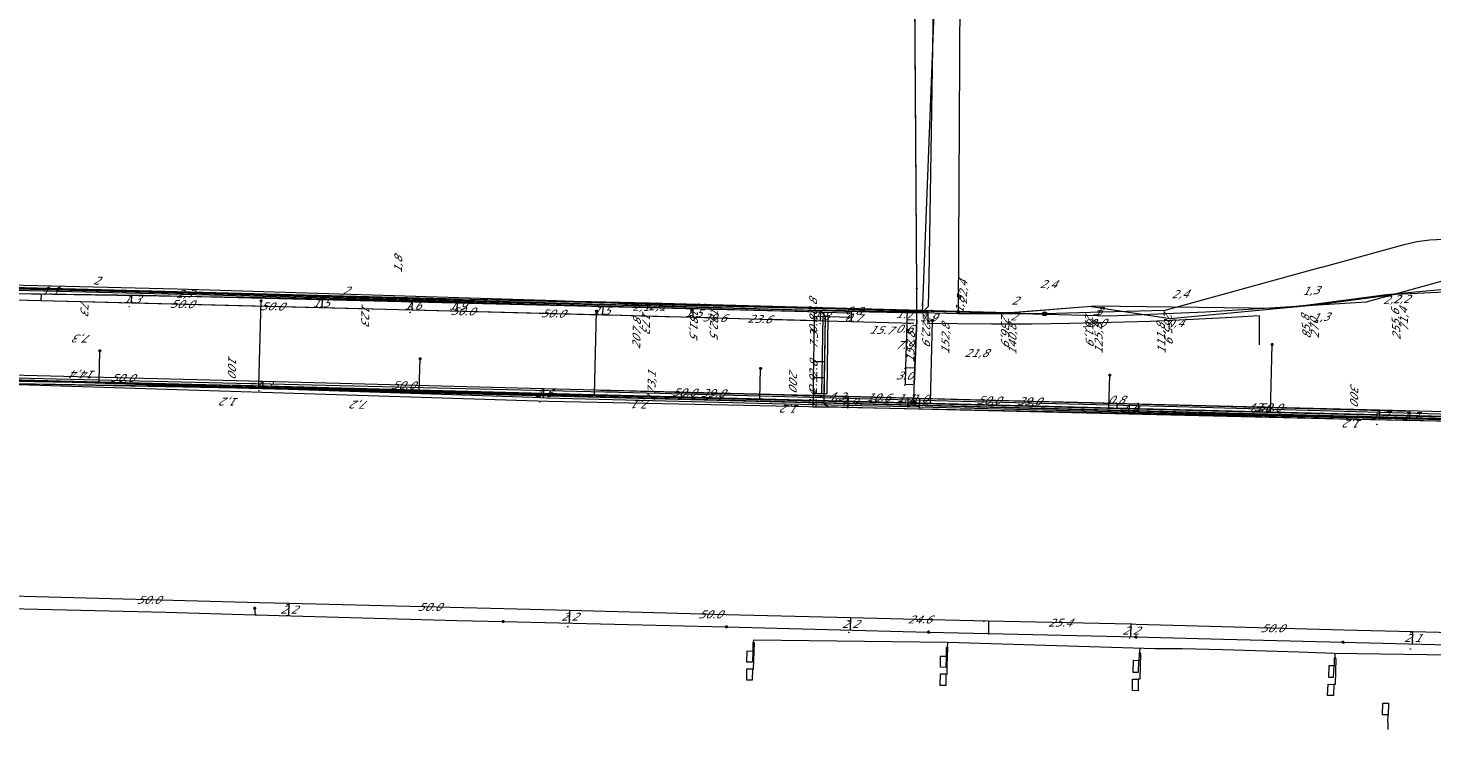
# Model space of a CAD drawing. Header units: metres. Extents: x 124576 to 133557, y 395865 to 402386.
# Tile 237 of 256: x 127624 to 127874, y 402126 to 402256. Entities that reach past the tile are written whole.
import ezdxf
from ezdxf.enums import TextEntityAlignment as Align

# ---------------------------------------------------------------- set-up
doc = ezdxf.new("R2010")
doc.units = ezdxf.units.M
doc.header["$MEASUREMENT"] = 0
for name, color, linetype, lineweight, true_color in [('LG_Datatransport', 3, 'Continuous', 13, 0x00ff00), ('LG_Datatransport_Blauw_Glas_Zuid', 3, 'Continuous', 13, 0x00ff00), ('LG_Datatransport_Eurofiber_Nederland_BV', 3, 'Continuous', 13, 0x00ff00), ('LG_Datatransport_Gebroeders_Van_der_Donk_BV_(FTTX)', 3, 'Continuous', 13, 0x00ff00), ('LG_Datatransport_KPN_BV', 3, 'Continuous', 13, 0x00ff00), ('LG_Datatransport_Tele2_Nederland_BV', 3, 'Continuous', 13, 0x00ff00), ('LG_Datatransport_Ziggo_BV', 3, 'Continuous', 13, 0x00ff00), ('LG_Gas_Hoge_Druk_Enexis_Netbeheer_BV', 7, 'Continuous', 13, 0xff9b00), ('LG_Laag_Spanning_Enexis_Netbeheer_BV', 7, 'Continuous', 13, 0x960000), ('LG_Laag_Spanning_Gemeente_Tilburg_Ruimtelijke_Uitvoering', 7, 'Continuous', 13, 0x960000), ('LG_Midden_Spanning_Enexis_Netbeheer_BV', 7, 'Continuous', 13, 0xd20000), ('LG_Riool_Onder_Druk_Gemeente_Dongen', 7, 'Continuous', 13, 0x800080), ('LG_unet-4_Brabant_Water', 5, 'Continuous', 13, 0x0000ff), ('MV_Datatransport_lijn', 3, 'Continuous', 0, 0x00ff00)]:
    doc.layers.add(name, color=color, linetype=linetype, lineweight=lineweight, true_color=true_color)
for name, color, linetype, lineweight in [('LG_Datatransport_P_KPN_BV', 7, 'Continuous', 0), ('LG_Laag_Spanning_P_Enexis_Netbeheer_BV', 7, 'Continuous', 0), ('LG_Midden_Spanning_P_Enexis_Netbeheer_BV', 7, 'Continuous', 0), ('LG_unet-4_P_Brabant_Water', 7, 'Continuous', 0), ('MV_Datatransport', 7, 'Continuous', 0), ('MV_Gas_Hoge_Druk', 7, 'Continuous', 0), ('MV_Gas_Hoge_Druk_lijn', 7, 'Continuous', 0), ('MV_Gas_Hoge_Druk_pijl', 7, 'Continuous', 0), ('MV_Laag_Spanning', 7, 'Continuous', 0), ('MV_Laag_Spanning_lijn', 7, 'Continuous', 0), ('MV_Laag_Spanning_pijl', 7, 'Continuous', 0), ('MV_Midden_Spanning', 7, 'Continuous', 0), ('MV_Midden_Spanning_lijn', 7, 'Continuous', 0), ('MV_Midden_Spanning_pijl', 7, 'Continuous', 0), ('MV_unet-4', 7, 'Continuous', 0)]:
    doc.layers.add(name, color=color, linetype=linetype, lineweight=lineweight)
doc.styles.add('Klic_Annotatie', font='verdanai.ttf', dxfattribs={"oblique": 20, "height": 1.4})
doc.styles.add('Style-Arial', font='arial.ttf')

# ---------------------------------------------------------------- blocks, each defined once
blk = doc.blocks.new('Mof')
at = {"layer": 'LG_Laag_Spanning_P_Enexis_Netbeheer_BV'}
h = blk.add_hatch(color=256, dxfattribs=at)
edge = h.paths.add_edge_path()
edge.add_arc((0, 0), 2, 0, 360)
blk = doc.blocks.new('Mof_1')
at = {"layer": 'LG_Midden_Spanning_P_Enexis_Netbeheer_BV'}
h = blk.add_hatch(color=256, dxfattribs=at)
edge = h.paths.add_edge_path()
edge.add_arc((0, 0), 2, 0, 360)
blk = doc.blocks.new('Streetlight')
at = {"layer": 'LG_Laag_Spanning_P_Enexis_Netbeheer_BV'}
for p, q in [((-1.8, 1.8), (-1.1, 1.1)), ((0, 2.5), (0, 1.5)), ((1.8, 1.8), (1.1, 1.1)), ((-1.1, -1.1), (-1.8, -1.8)), ((0, -1.5), (0, -2.5)), ((1.1, -1.1), (1.8, -1.8))]:
    blk.add_line(p, q, dxfattribs=at)
at = {"layer": 'LG_Laag_Spanning_P_Enexis_Netbeheer_BV', "flags": 128}
for points in [[(-2.5, 0), (-1.5, 0)], [(1.5, 0), (2.5, 0)]]:
    blk.add_lwpolyline(points, dxfattribs=at)
at = {"layer": 'LG_Laag_Spanning_P_Enexis_Netbeheer_BV'}
blk.add_circle((0, 0), 1.5, dxfattribs=at)
blk = doc.blocks.new('m_pijl')
at = {"layer": 'MV_Laag_Spanning_pijl'}
blk.add_hatch(color=7, dxfattribs=at).paths.add_polyline_path([(-1, -0.3), (-1, 0), (-1, 0.3), (0, 0)])
at = {"layer": 'MV_Laag_Spanning_pijl', "flags": 128}
blk.add_lwpolyline([(-1, 0), (-1, 0.3), (0, 0), (-1, -0.3), (-1, 0)], close=True, dxfattribs=at)
blk = doc.blocks.new('m_pijl_1')
at = {"layer": 'MV_Midden_Spanning_pijl'}
blk.add_hatch(color=7, dxfattribs=at).paths.add_polyline_path([(-1, -0.3), (-1, 0), (-1, 0.3), (0, 0)])
at = {"layer": 'MV_Midden_Spanning_pijl', "flags": 128}
blk.add_lwpolyline([(-1, 0), (-1, 0.3), (0, 0), (-1, -0.3), (-1, 0)], close=True, dxfattribs=at)
blk = doc.blocks.new('m_pijl_3')
at = {"layer": 'MV_Gas_Hoge_Druk_pijl'}
blk.add_hatch(color=7, dxfattribs=at).paths.add_polyline_path([(-1, -0.3), (-1, 0), (-1, 0.3), (0, 0)])
at = {"layer": 'MV_Gas_Hoge_Druk_pijl', "flags": 128}
blk.add_lwpolyline([(-1, 0), (-1, 0.3), (0, 0), (-1, -0.3), (-1, 0)], close=True, dxfattribs=at)
blk = doc.blocks.new('FireHydrant')
at = {"layer": 'LG_unet-4_P_Brabant_Water'}
blk.add_ellipse((0, 0), major_axis=(4.45, 0), ratio=0.727642, dxfattribs=at)
at = {"layer": 'LG_unet-4_P_Brabant_Water', "style": 'Style-Arial'}
blk.add_text('BK', height=2.5, dxfattribs=at).set_placement((0, 0), align=Align.MIDDLE_CENTER)
blk = doc.blocks.new('Afsluiter_2')
at = {"layer": 'LG_unet-4_P_Brabant_Water'}
blk.add_line((0, -2.5), (0, 2.5), dxfattribs=at)
blk.add_solid([(-0.25, 2.5), (0.25, 2.5), (-0.25, -2.5), (0.25, -2.5)], dxfattribs=at)
blk = doc.blocks.new('Onbekend_3')
at = {"layer": 'LG_Datatransport_P_KPN_BV'}
blk.add_hatch(color=256, dxfattribs=at).paths.add_polyline_path([(-0.3, -1.1, -0.262633), (0.2, 0.2), (0.6, 0.5, 0.379827), (0.7, 1.3), (0.7, 1.3, 0.228508), (0, 1.5), (0, 1.5, 0.459053), (-0.8, 0.8), (-1.3, 0.9, -0.414214), (-0.1, 2, -0.243799), (1.1, 1.5, -0.379827), (0.9, 0.1), (0.5, -0.2, 0.262633), (0.2, -1.1), (-0.2, -1.1)])
blk.add_circle((0, 0), 2.5, dxfattribs=at)
at = {"layer": 'LG_Datatransport_P_KPN_BV', "extrusion": (0, 0, -1)}
blk.add_solid([(0.3, -2.1), (-0.2, -2.1), (0.3, -1.5), (-0.2, -1.5)], dxfattribs=at)
blk = doc.blocks.new('Mof_2')
at = {"layer": 'LG_Datatransport_P_KPN_BV'}
h = blk.add_hatch(color=256, dxfattribs=at)
edge = h.paths.add_edge_path()
edge.add_arc((0, 0), 2, 0, 360)

msp = doc.modelspace()

# ---------------------------------------------------------------- linework, layer by layer
at = {"layer": 'LG_Datatransport', "flags": 128}
msp.add_lwpolyline([(127765.37, 402204.28), (127765.15, 402190.55), (127766.15, 402190.54), (127766.37, 402204.27), (127765.37, 402204.28)], dxfattribs=at)
at = {"layer": 'LG_Datatransport_Blauw_Glas_Zuid', "flags": 128}
msp.add_lwpolyline([(128113.8, 402179.3), (128084.6, 402181.1), (128071, 402181.8), (128052.9, 402182.3), (128044, 402182), (128039.4, 402181.4), (128034.6, 402180.4), (128030.9, 402180), (128027.5, 402179.8), (127999.8, 402180.3), (127963.7, 402181.2), (127956.2, 402181.5), (127934.2, 402182.3), (127926, 402182.4), (127920.4, 402184.3), (127914.3, 402185.9), (127896.5, 402186.3), (127828.4, 402188.2), (127787.7, 402189.2), (127734, 402190.6), (127664.6, 402192.3), (127663.5, 402192.3), (127629, 402193.1), (127589.7, 402194.1)], dxfattribs=at)
at = {"layer": 'LG_Datatransport_Eurofiber_Nederland_BV', "flags": 128}
for points in [[(127569.77, 402194.92), (127611.75, 402192.91), (127661.74, 402192.04), (127720.21, 402190.53), (127761.71, 402189.46), (127773.32, 402189.16), (127814.81, 402188.1), (127861.68, 402186.89), (127893.05, 402186.09), (127902.74, 402185.84)], [(127610.9, 402192.5), (127660.9, 402191.6), (127906.4, 402185.3)], [(127611.75, 402192.91), (127661.74, 402192.04), (127720.21, 402190.53), (127761.71, 402189.46), (127773.32, 402189.16), (127814.81, 402188.1), (127861.68, 402186.89), (127893.05, 402186.09)], [(127611.75, 402192.91), (127661.74, 402192.04), (127720.21, 402190.53), (127761.71, 402189.46), (127773.32, 402189.16), (127814.81, 402188.1), (127861.68, 402186.89), (127893.05, 402186.09)], [(127611.75, 402192.91), (127661.74, 402192.04), (127720.21, 402190.53), (127761.71, 402189.46), (127773.32, 402189.16), (127814.81, 402188.1), (127861.68, 402186.89), (127893.05, 402186.09), (127902.74, 402185.84), (127911.66, 402185.61), (127913.35, 402185.57), (127915.63, 402185.36), (127917.79, 402185.03), (127920.07, 402184.54), (127922.14, 402183.96), (127924.36, 402183.34), (127926.6, 402182.84), (127928.97, 402182.45), (127931.15, 402182.21), (127947.08, 402181.87), (127948.05, 402181.55)]]:
    msp.add_lwpolyline(points, dxfattribs=at)
at = {"layer": 'LG_Datatransport_Gebroeders_Van_der_Donk_BV_(FTTX)', "flags": 128}
msp.add_lwpolyline([(127583.39, 402193.8), (127717.7, 402190.37), (127854.2, 402187.05), (127914.07, 402185.54), (127928.43, 402182.69), (127941.96, 402181.9), (127944.47, 402181.13)], dxfattribs=at)
at = {"layer": 'LG_Datatransport_KPN_BV', "flags": 128}
for points in [[(127785.78, 402317.69), (127789.96, 402298.99), (127789.89, 402285.48), (127789.71, 402250), (127789.47, 402205.17), (127789.47, 402205.12)], [(127896.71, 402212.69), (127894.65, 402211.37), (127894.28, 402211.15), (127893.88, 402210.96), (127893.48, 402210.8), (127893.06, 402210.67), (127892.63, 402210.58), (127892.2, 402210.53), (127865.71, 402208.14), (127851.38, 402206.24), (127846.12, 402205.72), (127813.67, 402206.11), (127813.23, 402206.07), (127798.73, 402204.92), (127798.43, 402204.93), (127789.47, 402205.17), (127734.51, 402206.64), (127724.13, 402206.85), (127684.35, 402207.63), (127634.95, 402208.89), (127584.92, 402210.37)], [(127582.72, 402198.8), (127582.72, 402198.8), (127582.9, 402201.16), (127583.46, 402208.43), (127583.57, 402210.42), (127583.59, 402210.8), (127585.77, 402210.75), (127650.43, 402209.19), (127717.92, 402207.12), (127724.13, 402206.85), (127731.32, 402206.54), (127789.47, 402205.12)], [(127789.47, 402205.12), (127798.23, 402204.91), (127798.43, 402204.93), (127813.16, 402206.08), (127813.23, 402206.07), (127827.22, 402203.93), (127853.1, 402206.36), (127867.48, 402208.23), (127890.95, 402209.36), (127895.51, 402209.95)], [(127918.4, 402184.38), (127915.81, 402184.89), (127913.19, 402185.19), (127906.39, 402185.3), (127860.8, 402186.47), (127760.84, 402189.04), (127660.87, 402191.61), (127610.88, 402192.49), (127560.87, 402194.88), (127560.87, 402194.88), (127560.87, 402194.88)], [(127906.85, 402185.49), (127862.96, 402186.72), (127733.91, 402189.96), (127683.93, 402191.13), (127634.53, 402192.48), (127584.54, 402193.94)]]:
    msp.add_lwpolyline(points, dxfattribs=at)
at = {"layer": 'LG_Datatransport_Tele2_Nederland_BV', "flags": 128}
for points in [[(127555.5, 402193.6), (127560.9, 402194.9), (127610.9, 402192.5), (127716.5, 402189.2), (127910.8, 402185.2), (127919.9, 402183.9), (127929.7, 402181.8), (127943.06, 402181.51), (127944.45, 402180.95)], [(127555.5, 402193.6), (127560.9, 402194.9), (127610.9, 402192.5), (127716.5, 402189.2), (127910.8, 402185.2), (127919.9, 402183.9), (127929.7, 402181.8), (127943.06, 402181.51), (127944.45, 402180.95), (127945.86, 402181.45), (127950.51, 402181.35), (127954.65, 402181.36), (127955.9, 402180.36), (127956.73, 402180.37), (127962.73, 402180.21), (127963.35, 402180.22), (127964.77, 402181.66), (127970.99, 402181.49), (127972.25, 402180.68)]]:
    msp.add_lwpolyline(points, dxfattribs=at)
at = {"layer": 'LG_Datatransport_Ziggo_BV'}
msp.add_line((127765.65, 402190.54), (127765.87, 402204.28), dxfattribs=at)
at = {"layer": 'LG_Datatransport_Ziggo_BV', "flags": 128}
for points in [[(127769.87, 402188.08), (127766.24, 402188.19), (127765.85, 402188.41), (127765.64, 402188.82), (127765.87, 402204.28), (127765.6, 402204.75), (127765.14, 402205.04), (127687.9, 402207.09), (127666.11, 402207.57), (127616.92, 402208.38), (127608.17, 402208.6), (127590.69, 402209.27), (127574.1, 402210.16), (127562.33, 402211.08), (127550.59, 402212.31)], [(127931.83, 401842.25), (127930.98, 401891.09), (127930.91, 401899.38), (127929.26, 402000.01), (127928.45, 402078.94), (127928.3, 402079.27), (127927.98, 402079.45), (127924.01, 402079.44), (127923.7, 402079.85), (127923.52, 402080.33), (127922.96, 402105.07), (127922.13, 402155.32), (127921.49, 402182.46), (127921.3, 402183.33), (127920.95, 402183.9), (127920.45, 402184.35), (127919.85, 402184.64), (127919.19, 402184.75), (127859.86, 402185.96), (127769.87, 402188.08)]]:
    msp.add_lwpolyline(points, dxfattribs=at)
at = {"layer": 'LG_Gas_Hoge_Druk_Enexis_Netbeheer_BV', "flags": 128}
msp.add_lwpolyline([(127786.49, 402296.83), (127785.61, 402296.74), (127784.25, 402211.22), (127784.17, 402206.02), (127783.15, 402205.04), (127766.02, 402205.31), (127764.02, 402205.35), (127701.35, 402207.1), (127699.35, 402207.15), (127607.82, 402209.47), (127597.79, 402210.01), (127597.63, 402210.03), (127596.65, 402210.18), (127595.65, 402210.27), (127589.94, 402210.61)], dxfattribs=at)
at = {"layer": 'LG_Laag_Spanning_Enexis_Netbeheer_BV'}
for p, q in [((127665.01, 402191.9), (127665.4, 402207.05)), ((127724.73, 402190.36), (127725.11, 402205.19)), ((127784.54, 402188.83), (127784.91, 402203.53)), ((127845.06, 402187.28), (127845.37, 402199.29)), ((127636.55, 402192.63), (127636.69, 402198.15)), ((127693.56, 402191.17), (127693.7, 402196.72)), ((127754.19, 402189.61), (127754.32, 402195.02)), ((127816.33, 402188.01), (127816.48, 402193.83)), ((127664.4, 402151.19), (127664.27, 402152.33)), ((127748.26, 402149.05), (127784.22, 402148.11)), ((127748.26, 402149.05), (127784.22, 402148.11)), ((127784.22, 402148.11), (127794.9, 402147.84)), ((127784.22, 402148.11), (127794.9, 402147.84)), ((127794.9, 402147.84), (127821.09, 402147.23)), ((127794.9, 402147.84), (127821.09, 402147.23))]:
    msp.add_line(p, q, dxfattribs=at)
at = {"layer": 'LG_Laag_Spanning_Enexis_Netbeheer_BV', "flags": 128}
for points in [[(127601.41, 402193.53), (127606.7, 402193.4), (127636.55, 402192.63), (127665.01, 402191.9), (127693.56, 402191.17), (127724.73, 402190.36), (127754.19, 402189.61), (127784.54, 402188.83), (127816.33, 402188.01), (127845.06, 402187.28), (127876.4, 402186.47), (127897.59, 402185.93), (127900.38, 402185.85)], [(127601.41, 402193.53), (127606.7, 402193.4), (127636.55, 402192.63), (127665.01, 402191.9), (127693.56, 402191.17), (127724.73, 402190.36), (127754.19, 402189.61), (127784.54, 402188.83), (127816.33, 402188.01), (127845.06, 402187.28), (127876.4, 402186.47), (127897.59, 402185.93)], [(127606.7, 402193.4), (127636.55, 402192.63), (127665.01, 402191.9), (127693.56, 402191.17), (127724.73, 402190.36), (127754.19, 402189.61), (127784.54, 402188.83), (127816.33, 402188.01), (127845.06, 402187.28), (127876.4, 402186.47), (127897.59, 402185.93), (127900.38, 402185.85), (127901.06, 402185.84), (127901.1, 402185.84), (127908.37, 402185.85), (127909.44, 402185.82), (127912.55, 402185.74), (127913.77, 402185.65)], [(127576.66, 402153.44), (127587.59, 402153.11), (127620.57, 402152.31), (127620.64, 402152.31), (127648.41, 402151.64), (127664.28, 402151.19), (127664.4, 402151.19), (127700.31, 402150.19), (127708.5, 402150)], [(127576.66, 402153.44), (127587.59, 402153.11), (127620.57, 402152.31), (127620.64, 402152.31), (127648.41, 402151.64), (127664.28, 402151.19), (127664.4, 402151.19), (127700.31, 402150.19), (127708.5, 402150)], [(127708.5, 402150), (127748.13, 402149.05), (127748.26, 402149.05)], [(127708.5, 402150), (127748.13, 402149.05), (127748.26, 402149.05)], [(127821.09, 402147.23), (127836.72, 402146.87), (127858, 402146.31)], [(127821.09, 402147.23), (127836.72, 402146.87), (127858, 402146.31)], [(127858, 402146.31), (127881.37, 402145.7), (127894.46, 402145.37)], [(127858, 402146.31), (127881.37, 402145.7), (127894.46, 402145.37)]]:
    msp.add_lwpolyline(points, dxfattribs=at)
at = {"layer": 'LG_Laag_Spanning_Gemeente_Tilburg_Ruimtelijke_Uitvoering'}
for p, q in [((127753.21, 402146.18), (127753.05, 402146.25)), ((127787.36, 402145.32), (127787.55, 402145.45)), ((127821.81, 402144.51), (127821.88, 402145.29)), ((127856.58, 402143.57), (127856.59, 402144.34)), ((127865.99, 402132.06), (127865.96, 402130.79))]:
    msp.add_line(p, q, dxfattribs=at)
at = {"layer": 'LG_Laag_Spanning_Gemeente_Tilburg_Ruimtelijke_Uitvoering', "flags": 128}
for points in [[(127752.94, 402146.18), (127753.05, 402146.25), (127753.12, 402146.73), (127787.59, 402146.3), (127824.54, 402145.21)], [(127752.87, 402141.55), (127752.84, 402139.53), (127751.86, 402139.54), (127751.89, 402141.56), (127752.87, 402141.55), (127753.08, 402141.53), (127753.21, 402146.18)], [(127752.94, 402146.18), (127752.91, 402144.72), (127752.89, 402142.73), (127751.88, 402142.75), (127751.92, 402144.76), (127752.91, 402144.72)], [(127787.31, 402140.65), (127787.29, 402138.61), (127786.29, 402138.62), (127786.32, 402140.65), (127787.31, 402140.65), (127787.5, 402140.64), (127787.55, 402142.17), (127787.64, 402145.26)], [(127787.36, 402145.32), (127787.34, 402143.8), (127787.31, 402141.83), (127786.35, 402141.84), (127786.35, 402143.83), (127787.34, 402143.8)], [(127787.59, 402146.3), (127787.55, 402145.45), (127787.64, 402145.26), (127787.64, 402145.26)], [(127821.94, 402144.28), (127821.83, 402139.7), (127821.53, 402139.7), (127821.5, 402137.65), (127820.5, 402137.68), (127820.53, 402139.74), (127821.53, 402139.7)], [(127821.69, 402144.29), (127821.66, 402142.96), (127820.62, 402143.02), (127820.57, 402140.98), (127821.61, 402140.95), (127821.66, 402142.96)], [(127821.69, 402144.29), (127821.81, 402144.51), (127821.94, 402144.28)], [(127824.54, 402145.21), (127829.36, 402145.2), (127836.59, 402145), (127850.14, 402144.57), (127856.47, 402144.34), (127877.03, 402144.08), (127889.83, 402143.68), (127895.22, 402143.41), (127896.48, 402143.51), (127902.84, 402143.32), (127913.37, 402143.01), (127925.21, 402142.63)], [(127856.71, 402143.39), (127856.59, 402138.79), (127856.35, 402138.8), (127856.3, 402136.82), (127855.23, 402136.84), (127855.33, 402138.81), (127856.35, 402138.8)], [(127856.45, 402143.39), (127856.43, 402142.07), (127855.45, 402142.1), (127855.4, 402140.08), (127856.33, 402140.07), (127856.43, 402142.07)], [(127856.71, 402143.39), (127856.58, 402143.57), (127856.45, 402143.39)], [(127865.99, 402132.06), (127866.03, 402133.38), (127865, 402133.39), (127865.06, 402135.44), (127866.07, 402135.43), (127866.03, 402133.38)]]:
    msp.add_lwpolyline(points, dxfattribs=at)
at = {"layer": 'LG_Midden_Spanning_Enexis_Netbeheer_BV'}
for p, q in [((127782.13, 402209.27), (127781.54, 402297.43)), ((127782.15, 402206.86), (127782.13, 402209.27)), ((127782.14, 402205.37), (127782.15, 402206.86)), ((127765.65, 402190.54), (127765.87, 402204.28)), ((127765.65, 402190.54), (127765.87, 402204.28)), ((127765.65, 402190.54), (127765.87, 402204.28)), ((127782.1, 402203.66), (127782.14, 402205.37)), ((127781.79, 402195.17), (127782.1, 402203.66)), ((127781.79, 402195.17), (127781.68, 402192.17)), ((127781.79, 402195.17), (127781.68, 402192.17)), ((127781.79, 402195.17), (127781.68, 402192.17)), ((127780.53, 402188.23), (127782.53, 402188.18)), ((127782.53, 402188.18), (127821.6, 402187.24)), ((127782.53, 402188.18), (127821.6, 402187.24))]:
    msp.add_line(p, q, dxfattribs=at)
at = {"layer": 'LG_Midden_Spanning_Enexis_Netbeheer_BV', "flags": 128}
for points in [[(127782.13, 402209.27), (127781.54, 402297.43), (127781.54, 402298.53), (127781.54, 402298.78), (127782.18, 402299.43), (127782.72, 402299.39), (127784.54, 402299.21), (127786.91, 402299.31), (127794.17, 402300.63)], [(127780.53, 402188.23), (127780.8, 402188.37), (127781.38, 402188.87), (127781.6, 402189.46), (127781.61, 402189.6), (127781.64, 402190.67), (127781.68, 402192.17), (127781.73, 402193.67), (127781.79, 402195.17), (127782.1, 402203.66), (127782.1, 402203.87), (127782.14, 402205.37), (127782.15, 402206.86), (127782.13, 402209.27), (127781.54, 402297.43)], [(127765.87, 402204.28), (127765.14, 402205.04), (127731.46, 402205.89), (127644.33, 402207.98), (127616.92, 402208.38), (127581.96, 402209.72), (127488.46, 402224.09), (127486.04, 402224.65), (127485.36, 402224.17), (127482.52, 402211.73), (127481.75, 402208.32), (127480.68, 402207.47), (127470.84, 402207.64), (127442.91, 402208.31), (127370.62, 402210.04), (127348.78, 402210.81), (127343.79, 402211.05), (127341.47, 402211.18), (127316.38, 402213.44), (127301.34, 402215.4), (127300.25, 402215.76), (127300.1, 402215.9)], [(127769.87, 402188.08), (127766.39, 402188.16), (127765.63, 402188.97), (127765.65, 402190.54), (127765.87, 402204.28), (127765.14, 402205.04), (127731.46, 402205.89), (127644.33, 402207.98), (127616.92, 402208.38)], [(127782.53, 402188.18), (127782.35, 402188.29), (127781.97, 402188.51), (127781.74, 402188.84), (127781.6, 402189.46), (127781.61, 402189.6), (127781.64, 402190.67), (127781.68, 402192.17), (127781.73, 402193.67), (127781.79, 402195.17), (127782.1, 402203.66), (127782.1, 402203.87), (127782.14, 402205.37), (127782.15, 402206.86)], [(127782.1, 402203.66), (127782.1, 402203.87), (127782.14, 402205.37)], [(127782.1, 402203.66), (127781.94, 402199.42), (127781.79, 402195.17)], [(127782.1, 402203.66), (127781.94, 402199.42), (127781.79, 402195.17)], [(127782.1, 402203.66), (127781.94, 402199.42), (127781.79, 402195.17)], [(127553.31, 402198.34), (127554.27, 402197.84), (127554.9, 402196.97), (127556.8, 402195.91), (127557.57, 402195.86), (127559.18, 402195.75), (127561.49, 402195.59), (127563.88, 402195.43), (127581.85, 402194.33), (127584.24, 402194.2), (127586.12, 402194.13), (127593.47, 402193.83), (127595.86, 402193.74), (127713.75, 402189.89), (127716.15, 402189.82), (127756.3, 402188.8), (127758.7, 402188.75), (127780.53, 402188.23)], [(127781.6, 402189.46), (127781.61, 402189.6), (127781.64, 402190.67), (127781.68, 402192.17), (127781.73, 402193.67), (127781.79, 402195.17)], [(127586.12, 402194.13), (127593.47, 402193.83), (127595.86, 402193.74), (127713.75, 402189.89), (127716.15, 402189.82), (127756.3, 402188.8), (127758.7, 402188.75), (127780.53, 402188.23)], [(127595.86, 402193.74), (127713.75, 402189.89), (127716.15, 402189.82), (127756.3, 402188.8), (127758.7, 402188.75), (127780.53, 402188.23), (127782.53, 402188.18), (127821.6, 402187.24), (127829.54, 402187.05), (127831.94, 402186.99), (127914.46, 402185.2), (127916.15, 402185.16), (127917.87, 402184.97), (127919.56, 402184.55), (127920.88, 402184.17), (127922.2, 402183.78), (127923.96, 402183.27), (127924.76, 402182.92), (127925.3, 402182.67), (127925.68, 402182.28), (127925.22, 402177.68)], [(127769.87, 402188.08), (127766.39, 402188.16), (127765.63, 402188.97), (127765.65, 402190.54)], [(127780.53, 402188.23), (127780.8, 402188.37), (127781.38, 402188.87), (127781.6, 402189.46)], [(127781.6, 402189.46), (127781.74, 402188.84), (127781.97, 402188.51), (127782.35, 402188.29), (127782.53, 402188.18)], [(127922.94, 402106.07), (127922.14, 402154.32), (127922.1, 402156.32), (127921.7, 402173.49), (127921.5, 402181.93), (127921.36, 402182.97), (127920.71, 402183.6), (127919.77, 402183.81), (127917.38, 402184.34), (127915.4, 402184.62), (127911.82, 402184.84), (127909.83, 402184.92), (127860.86, 402185.94), (127858.86, 402185.99), (127769.87, 402188.08)], [(127924.26, 402079.44), (127924.01, 402079.44), (127923.52, 402080.33), (127922.98, 402104.07), (127922.94, 402106.07), (127922.14, 402154.32), (127922.1, 402156.32), (127921.7, 402173.49), (127921.5, 402181.93), (127921.36, 402182.97), (127920.71, 402183.6), (127919.77, 402183.81), (127917.38, 402184.34), (127915.4, 402184.62), (127911.82, 402184.84), (127909.83, 402184.92), (127860.86, 402185.94), (127858.86, 402185.99), (127769.87, 402188.08)], [(127821.6, 402187.24), (127829.54, 402187.05), (127831.94, 402186.99), (127914.46, 402185.2)], [(127821.6, 402187.24), (127829.54, 402187.05), (127831.94, 402186.99), (127914.46, 402185.2)]]:
    msp.add_lwpolyline(points, dxfattribs=at)
at = {"layer": 'LG_Riool_Onder_Druk_Gemeente_Dongen', "flags": 128}
msp.add_lwpolyline([(127907.09, 402350.53), (127903.8, 402218.35), (127862.09, 402206.82), (127833.5, 402205.05), (127816.5, 402204.33), (127589.08, 402210.26), (127571.24, 402211.29), (127544.46, 402214.76), (127509.95, 402220.78), (127467.47, 402231.16), (127412.76, 402251), (127379.38, 402267.98), (127362.03, 402277.42), (127327.41, 402295.58), (127314.01, 402302.85), (127236.53, 402346.03), (127190.9, 402371.25), (127169.01, 402383.33), (127166, 402384.94)], dxfattribs=at)
at = {"layer": 'LG_unet-4_Brabant_Water'}
for p, q in [((127783.2, 402207.89), (127783.14, 402206.39)), ((127783.14, 402206.39), (127783.08, 402204.89)), ((127815.08, 402205.03), (127804.88, 402204.74))]:
    msp.add_line(p, q, dxfattribs=at)
at = {"layer": 'LG_unet-4_Brabant_Water', "flags": 128}
for points in [[(127757.19, 402309.05), (127759.15, 402309.43), (127782.35, 402313.89), (127782.74, 402313.96), (127786.67, 402298.09), (127783.25, 402209.39), (127783.2, 402207.89)], [(127854.05, 402212.99), (127868.86, 402217.06), (127871.14, 402217.62), (127873.47, 402217.94), (127875.82, 402218.04), (127926.18, 402217.86)], [(127854.05, 402212.99), (127826.28, 402205.35), (127815.08, 402205.03)], [(127595.9, 402210.08), (127597.12, 402209.55), (127656.21, 402208.15), (127727.52, 402206.34), (127773.71, 402205.09), (127783.08, 402204.89)], [(127804.88, 402204.74), (127789.49, 402204.75), (127783.08, 402204.89)]]:
    msp.add_lwpolyline(points, dxfattribs=at)
at = {"layer": 'MV_Datatransport_lijn'}
for p, q in [((127626.27, 402207.11), (127626.3, 402208.26)), ((127626.27, 402207.11), (127676.26, 402205.84)), ((127676.26, 402205.84), (127676.3, 402207.36)), ((127676.26, 402205.84), (127726.24, 402204.57)), ((127726.24, 402204.57), (127726.28, 402206.05)), ((127763.87, 402204.31), (127763.86, 402203.53)), ((127763.88, 402205.07), (127763.87, 402204.31)), ((127763.87, 402204.31), (127765.87, 402204.28)), ((127763.86, 402203.53), (127763.74, 402196.28)), ((127763.86, 402203.53), (127765.85, 402203.5)), ((127763.74, 402196.28), (127763.7, 402193.44)), ((127763.74, 402196.28), (127765.71, 402196.24)), ((127763.7, 402193.44), (127763.65, 402190.58)), ((127763.7, 402193.44), (127765.64, 402193.41)), ((127763.65, 402190.58), (127763.61, 402188.21)), ((127763.65, 402190.58), (127765.65, 402190.54)), ((127769.92, 402190.01), (127769.87, 402188.08)), ((127769.92, 402190.01), (127819.9, 402188.72)), ((127763.61, 402188.21), (127766.39, 402188.16)), ((127819.9, 402188.72), (127819.85, 402186.91)), ((127819.9, 402188.72), (127869.89, 402187.44)), ((127869.89, 402187.44), (127869.84, 402185.76))]:
    msp.add_line(p, q, dxfattribs=at)
at = {"layer": 'MV_Datatransport_lijn', "flags": 128}
for points in [[(127576.3, 402208.71), (127578.5, 402208.6), (127580.85, 402208.5), (127583.29, 402208.42), (127586.57, 402208.33), (127594.6, 402207.91), (127626.27, 402207.11)], [(127726.24, 402204.57), (127729.35, 402204.49), (127733.03, 402204.39), (127737.32, 402204.27), (127740.13, 402204.2), (127743.01, 402204.12), (127746.6, 402204.02), (127750.57, 402203.91), (127754.24, 402203.82), (127758.2, 402203.71), (127760.32, 402203.65), (127762.47, 402203.59), (127765.86, 402203.5)], [(127725.9, 402191.14), (127726.76, 402191.12), (127728.51, 402191.08), (127731.06, 402191.01), (127732.91, 402190.96), (127735.54, 402190.9), (127740.82, 402190.76), (127742.78, 402190.71), (127745.55, 402190.64), (127748.03, 402190.58), (127751.31, 402190.49), (127753.87, 402190.42), (127756.48, 402190.36), (127759.89, 402190.27), (127761.91, 402190.22), (127764.04, 402190.16), (127765.64, 402190.12)], [(127765.64, 402190.12), (127767.64, 402190.09), (127768.97, 402190.04), (127769.92, 402190.01)]]:
    msp.add_lwpolyline(points, dxfattribs=at)
at = {"layer": 'MV_Gas_Hoge_Druk_lijn'}
for p, q in [((127784.15, 402205.06), (127783.28, 402205.04)), ((127843.09, 402204.36), (127843.07, 402199.24))]:
    msp.add_line(p, q, dxfattribs=at)
at = {"layer": 'MV_Gas_Hoge_Druk_pijl'}
for p, q in [((127700.3, 402205.23), (127700.35, 402207.13)), ((127764.97, 402203.53), (127765.02, 402205.33))]:
    msp.add_line(p, q, dxfattribs=at)
at = {"layer": 'MV_Gas_Hoge_Druk_pijl', "flags": 128}
for points in [[(127784.12, 402203.03), (127784.12, 402203.16), (127784.15, 402205.06)], [(127843.09, 402204.36), (127837.13, 402204), (127830.09, 402203.65), (127823.74, 402203.39), (127816.71, 402203.17), (127809.36, 402203.01), (127802.66, 402202.93), (127795.41, 402202.91), (127789.37, 402202.95), (127784.12, 402203.03)]]:
    msp.add_lwpolyline(points, dxfattribs=at)
at = {"layer": 'MV_Laag_Spanning_lijn'}
msp.add_line((127794.9, 402150.06), (127794.9, 402147.84), dxfattribs=at)
at = {"layer": 'MV_Laag_Spanning_pijl'}
for p, q in [((127817.78, 402188.78), (127817.76, 402187.98)), ((127670.34, 402153.19), (127670.29, 402151.03)), ((127720.32, 402151.93), (127720.26, 402149.72)), ((127770.31, 402150.64), (127770.25, 402148.48)), ((127820.24, 402149.49), (127794.89, 402150.06)), ((127820.24, 402149.49), (127820.19, 402147.25)), ((127870.37, 402148.12), (127870.32, 402145.99))]:
    msp.add_line(p, q, dxfattribs=at)
at = {"layer": 'MV_Laag_Spanning_pijl', "flags": 128}
for points in [[(127670.34, 402153.19), (127665.12, 402153.32), (127621.03, 402154.48), (127620.36, 402154.5)], [(127720.32, 402151.93), (127708.61, 402152.25), (127670.34, 402153.19)], [(127770.31, 402150.64), (127748.21, 402151.18), (127720.32, 402151.93)], [(127794.9, 402150.06), (127782, 402150.35), (127770.31, 402150.64)], [(127870.37, 402148.12), (127858.15, 402148.42), (127821.17, 402149.47), (127820.39, 402149.49), (127820.24, 402149.49)], [(127920.35, 402146.93), (127894.15, 402147.53), (127870.37, 402148.12)]]:
    msp.add_lwpolyline(points, dxfattribs=at)
at = {"layer": 'MV_Midden_Spanning_lijn'}
for p, q in [((127765.14, 402205.04), (127770.57, 402204.9)), ((127766.36, 402204.28), (127770.4, 402204.13)), ((127780.4, 402205.41), (127781.84, 402205.37)), ((127780.35, 402203.71), (127781.74, 402203.68)), ((127780.13, 402195.22), (127781.78, 402195.15)), ((127780.06, 402192.22), (127781.44, 402192.18)), ((127780.55, 402189.73), (127780.53, 402188.23)), ((127782.58, 402189.68), (127782.53, 402188.18)), ((127821.6, 402187.24), (127821.6, 402188.93))]:
    msp.add_line(p, q, dxfattribs=at)
at = {"layer": 'MV_Midden_Spanning_pijl'}
for p, q in [((127642.34, 402206.7), (127642.37, 402208.01)), ((127642.34, 402206.7), (127692.32, 402205.43)), ((127692.32, 402205.43), (127692.36, 402206.98)), ((127742.3, 402204.14), (127742.34, 402205.61)), ((127780.4, 402205.41), (127780.35, 402203.71)), ((127765.86, 402203.5), (127781.58, 402203.08)), ((127770.48, 402203.38), (127770.5, 402204.09)), ((127780.34, 402203.11), (127780.13, 402195.21)), ((127780.35, 402203.71), (127780.34, 402203.11)), ((127780.13, 402195.21), (127780.06, 402192.21)), ((127665.68, 402192.68), (127615.69, 402193.97)), ((127665.68, 402192.68), (127665.65, 402191.46)), ((127715.66, 402191.4), (127665.68, 402192.68)), ((127715.66, 402191.4), (127715.62, 402189.83)), ((127765.64, 402190.12), (127715.66, 402191.4)), ((127769.87, 402188.08), (127769.94, 402190.01)), ((127780.55, 402189.73), (127769.94, 402190.01)), ((127781.61, 402189.71), (127780.55, 402189.73)), ((127782.58, 402189.68), (127781.61, 402189.71)), ((127864.51, 402187.58), (127864.46, 402185.87))]:
    msp.add_line(p, q, dxfattribs=at)
at = {"layer": 'MV_Midden_Spanning_pijl', "flags": 128}
for points in [[(127592.35, 402207.97), (127600.86, 402207.75), (127642.34, 402206.7)], [(127692.32, 402205.43), (127727.47, 402204.54), (127742.3, 402204.14)], [(127770.5, 402204.09), (127770.53, 402204.87), (127770.54, 402204.9)], [(127742.3, 402204.14), (127754.52, 402203.81), (127765.86, 402203.5)], [(127769.94, 402190.01), (127766.76, 402190.09), (127765.64, 402190.12)], [(127821.6, 402188.68), (127813.4, 402188.89), (127802.93, 402189.16), (127782.58, 402189.68)], [(127864.51, 402187.58), (127859.95, 402187.69), (127821.6, 402188.68)], [(127914.48, 402186.06), (127910.83, 402186.39), (127864.51, 402187.58)]]:
    msp.add_lwpolyline(points, dxfattribs=at)

# ---------------------------------------------------------------- block references
at = {"layer": 'LG_Datatransport_P_KPN_BV', "xscale": 0.1, "yscale": 0.1, "zscale": 0.1}
for name, p in [('Mof_2', (127743.42, 402206.4)), ('Mof_2', (127744.42, 402206.38)), ('Mof_2', (127784.78, 402205.29)), ('Onbekend_3', (127789.47, 402205.12)), ('Onbekend_3', (127789.47, 402205.12)), ('Onbekend_3', (127789.47, 402205.12))]:
    msp.add_blockref(name, p, dxfattribs=at)
at = {"layer": 'LG_Laag_Spanning_P_Enexis_Netbeheer_BV', "xscale": 0.1, "yscale": 0.1, "zscale": 0.1}
for p, rotation in [((127665.4, 402207.05), 271), ((127725.11, 402205.19), 271), ((127784.91, 402203.53), 271), ((127845.37, 402199.29), 271), ((127636.69, 402198.15), 271), ((127693.7, 402196.72), 271), ((127754.32, 402195.02), 271), ((127816.48, 402193.83), 271), ((127664.27, 402152.33), 264), ((127708.5, 402150), 2), ((127748.26, 402149.05), 1), ((127784.22, 402148.11), 1), ((127821.09, 402147.23), 1), ((127858, 402146.31), 32)]:
    msp.add_blockref('Streetlight', p, dxfattribs=dict(at, rotation=rotation))
for p in [(127636.55, 402192.63), (127665.01, 402191.9), (127693.56, 402191.17), (127724.73, 402190.36), (127754.19, 402189.61), (127784.54, 402188.83), (127816.33, 402188.01), (127845.06, 402187.28), (127664.4, 402151.19), (127794.9, 402147.84)]:
    msp.add_blockref('Mof', p, dxfattribs=at)
at = {"layer": 'LG_Midden_Spanning_P_Enexis_Netbeheer_BV', "xscale": 0.1, "yscale": 0.1, "zscale": 0.1}
for p, rotation in [((127782.13, 402209.27), 2), ((127780.53, 402188.23), 358), ((127782.53, 402188.18), 358)]:
    msp.add_blockref('Mof_1', p, dxfattribs=dict(at, rotation=rotation))
for p in [(127769.87, 402188.08), (127821.6, 402187.24)]:
    msp.add_blockref('Mof_1', p, dxfattribs=at)
at = {"layer": 'LG_unet-4_P_Brabant_Water', "xscale": 0.1, "yscale": 0.1, "zscale": 0.1}
for name, p in [('Afsluiter_2', (127783.14, 402206.39)), ('FireHydrant', (127804.88, 402204.74))]:
    msp.add_blockref(name, p, dxfattribs=at)
at = {"layer": 'MV_Gas_Hoge_Druk_pijl', "xscale": 0.1, "yscale": 0.1, "zscale": 0.1}
for p, rotation in [((127700, 402207), 87.99999999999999), ((127765, 402205), 87.99999999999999), ((127784, 402205), 89), ((127784, 402203), 179)]:
    msp.add_blockref('m_pijl_3', p, dxfattribs=dict(at, rotation=rotation))
at = {"layer": 'MV_Laag_Spanning_pijl', "xscale": 0.1, "yscale": 0.1, "zscale": 0.1}
for p, rotation in [((127817, 402187), 269), ((127670, 402153), 178), ((127670, 402151), 269), ((127720, 402151), 178), ((127770, 402150), 178), ((127794, 402150), 178), ((127720, 402149), 269), ((127770, 402148), 269), ((127820, 402147), 269), ((127820, 402149), 178), ((127870, 402148), 178), ((127870, 402145), 269)]:
    msp.add_blockref('m_pijl', p, dxfattribs=dict(at, rotation=rotation))
at = {"layer": 'MV_Midden_Spanning_pijl', "xscale": 0.1, "yscale": 0.1, "zscale": 0.1}
for p, rotation in [((127642, 402208), 87.99999999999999), ((127642, 402206), 359), ((127692, 402205), 359), ((127692, 402206), 87.99999999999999), ((127742, 402205), 87.99999999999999), ((127742, 402204), 359), ((127765, 402203), 359), ((127770, 402204), 87), ((127770, 402204), 87.99999999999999), ((127780, 402203), 269), ((127780, 402203), 269), ((127781, 402203), 359), ((127780, 402195), 269), ((127665, 402192), 178), ((127780, 402192), 269), ((127665, 402191), 269), ((127715, 402191), 178), ((127765, 402190), 178), ((127769, 402190), 87), ((127769, 402190), 178), ((127715, 402189), 269), ((127780, 402189), 178), ((127781, 402189), 178), ((127782, 402189), 178), ((127821, 402188), 178), ((127864, 402187), 178), ((127864, 402185), 269)]:
    msp.add_blockref('m_pijl_1', p, dxfattribs=dict(at, rotation=rotation))

# ---------------------------------------------------------------- texts
at = {"layer": 'MV_Datatransport', "style": 'Klic_Annotatie', "oblique": 20}
for s, rotation, p in [('1.1', 359, (127627.84, 402208.89)), ('2', 358.6, (127636.03, 402210.66)), ('2', 358.6, (127680.43, 402208.9)), ('22,4', 89.7, (127790.39, 402208.49)), ('1,3', 4.4, (127852.21, 402208.86)), ('73', 268.5, (127633.98, 402206.1)), ('50.0', 359, (127651.27, 402206.47)), ('2,7', 358.6, (127651.78, 402208.29)), ('1.5', 359, (127676.01, 402206.62)), ('2,1', 358.5, (127732.97, 402205.96)), ('2,1', 358.5, (127735.85, 402206.04)), ('0.8', 89, (127763.65, 402205.89)), ('2', 0.4, (127799.54, 402207.09)), ('2,4', 2.3, (127828.93, 402208.26)), ('2,2', 3.3, (127866.57, 402207.28)), ('2,2', 2.1, (127868.32, 402207.36)), ('123', 268.5, (127683.96, 402204.83)), ('50.0', 359, (127701.25, 402205.2)), ('1.5', 359, (127725.97, 402205.31)), ('173', 268.5, (127733.94, 402203.55)), ('181,5', 268.4, (127742.44, 402203.32)), ('39.6', 358, (127746.05, 402204.04)), ('182,5', 268.5, (127746.05, 402203.45)), ('222,9', 269, (127783.83, 402202.22)), ('236,9', 270.3, (127797.85, 402202.11)), ('2', 0.4, (127799.35, 402204.27)), ('251,9', 271.2, (127812.85, 402202.28)), ('3', 1.6, (127813.99, 402205.2)), ('3', 1.2, (127814.5, 402205.22)), ('265,9', 272.3, (127826.86, 402202.7)), ('1,3', 4.4, (127854, 402204.14)), ('255,6', 93.2, (127867.41, 402202.76)), ('71,4', 93.2, (127868.85, 402203.65)), ('207,8', 88.5, (127732.24, 402201.13)), ('0.8', 89, (127763.7, 402202.72)), ('152,8', 89.4, (127787.23, 402200.22)), ('140,8', 90.2, (127799.16, 402200.09)), ('125,8', 91, (127814.48, 402200.27)), ('111,8', 92.3, (127825.62, 402200.29)), ('0,4', 2.4, (127828.07, 402203.07)), ('85,8', 94.5, (127851.41, 402202.36)), ('270', 94.3, (127852.93, 402202.09)), ('7,3', 178.5, (127633.79, 402200.32)), ('7.3', 89, (127763.8, 402199.91)), ('157,8', 88.6, (127781.02, 402198.76)), ('100', 268.5, (127660.23, 402195.62)), ('14,4', 178.5, (127633.93, 402193.96)), ('200', 268.5, (127760.08, 402193.15)), ('2.8', 89, (127763.72, 402194.86)), ('173,1', 88.6, (127734.9, 402191.72)), ('2.9', 89, (127763.68, 402192.01)), ('300', 268.5, (127860, 402190.62)), ('1,2', 178.5, (127659.98, 402189.08)), ('7,2', 178.5, (127683.17, 402188.55)), ('7,1', 178.5, (127733.35, 402188.59)), ('39.8', 359, (127745.77, 402190.63)), ('2.4', 89, (127763.63, 402189.39)), ('4.3', 358, (127767.78, 402190.08)), ('50.0', 359, (127794.91, 402189.37)), ('1,2', 178.5, (127759.81, 402187.82)), ('1.8', 359, (127819.88, 402187.81)), ('50.0', 359, (127844.89, 402188.08)), ('1.7', 359, (127869.87, 402186.6)), ('1,2', 178.5, (127859.96, 402185.17))]:
    msp.add_text(s, height=1.4, rotation=rotation, dxfattribs=at).set_placement(p, align=Align.MIDDLE_CENTER)
at = {"layer": 'MV_Gas_Hoge_Druk', "style": 'Klic_Annotatie', "oblique": 20}
for s, rotation, p in [('1.9', 359, (127700.32, 402206.18)), ('1.8', 358, (127764.99, 402204.42)), ('1.9', 359, (127784.13, 402204.11)), ('59.0', 1, (127813.62, 402203.1))]:
    msp.add_text(s, height=1.4, rotation=rotation, dxfattribs=at).set_placement(p, align=Align.MIDDLE_CENTER)
at = {"layer": 'MV_Laag_Spanning', "style": 'Klic_Annotatie', "oblique": 20}
for s, p in [('0.8', (127817.56, 402189.46)), ('50.0', (127645.35, 402153.84)), ('2.2', (127670.31, 402152.11)), ('50.0', (127695.33, 402152.58)), ('50.0', (127745.31, 402151.26)), ('2.2', (127720.29, 402150.83)), ('2.2', (127770.28, 402149.56)), ('24.6', (127782.6, 402150.34)), ('25.4', (127807.57, 402149.78)), ('50.0', (127845.38, 402148.78)), ('2.2', (127820.22, 402148.37)), ('2.1', (127870.34, 402147.05))]:
    msp.add_text(s, height=1.4, dxfattribs=at).set_placement(p, align=Align.MIDDLE_CENTER)
at = {"layer": 'MV_Midden_Spanning', "style": 'Klic_Annotatie', "oblique": 20}
for s, rotation, p in [('1.3', 359, (127642.35, 402207.36)), ('50.0', 359, (127667.33, 402206.06)), ('1.6', 359, (127692.34, 402206.21)), ('50.0', 359, (127717.31, 402204.8)), ('1.5', 358, (127742.32, 402204.88)), ('23.6', 358, (127754.08, 402203.82)), ('0.7', 358, (127770.7, 402204.02)), ('0.8', 358, (127770.8, 402205.32)), ('1.7', 359, (127779.85, 402204.67)), ('15.7', 358, (127775.75, 402201.85)), ('0.6', 359, (127779.82, 402202.08)), ('7.9', 359, (127779.82, 402199.2)), ('3.0', 359, (127779.87, 402193.75)), ('50.0', 359, (127640.68, 402193.33)), ('1.2', 359, (127665.66, 402192.07)), ('50.0', 359, (127690.67, 402192.04)), ('1.6', 359, (127715.64, 402190.61)), ('50.0', 359, (127740.65, 402190.76)), ('4.3', 359, (127767.79, 402190.06)), ('1.9', 358, (127769.91, 402189.04)), ('10.6', 359, (127775.25, 402189.87)), ('1.1', 359, (127780.08, 402189.74)), ('1.0', 359, (127782.58, 402189.68)), ('39.0', 359, (127802.09, 402189.18)), ('43.0', 359, (127843.01, 402188.13)), ('1.7', 359, (127864.49, 402186.72))]:
    msp.add_text(s, height=1.4, rotation=rotation, dxfattribs=at).set_placement(p, align=Align.MIDDLE_CENTER)
at = {"layer": 'MV_unet-4', "style": 'Klic_Annotatie', "oblique": 20}
for rotation, p in [(88.4, (127689.79, 402213.45)), (85.3, (127789.82, 402206.24))]:
    msp.add_text('1,8', height=1.4, rotation=rotation, dxfattribs=at).set_placement(p, align=Align.MIDDLE_CENTER)
for s, p in [('2,4', (127805.48, 402210.02)), ('21,8', (127792.67, 402197.75))]:
    msp.add_text(s, height=1.4, dxfattribs=at).set_placement(p, align=Align.MIDDLE_CENTER)

doc.saveas('drawing.dxf')
